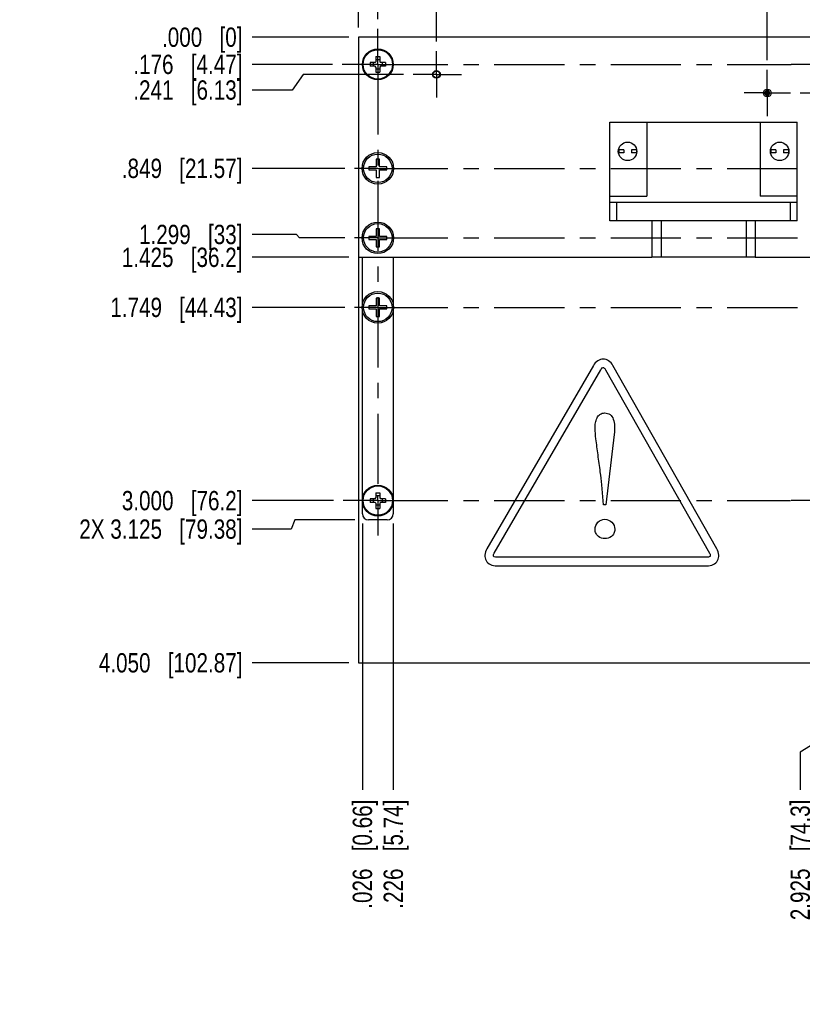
# Model space of a CAD drawing. Header units: inches. Extents: x 0 to 22, y 0 to 17.
# Tile 6 of 30: x 4.2 to 9.3, y 7.4 to 13.8. Entities that reach past the tile are written whole.
import ezdxf

# ---------------------------------------------------------------- set-up
doc = ezdxf.new("R2010")
doc.units = ezdxf.units.IN
doc.header["$LTSCALE"] = 1.21
doc.header["$MEASUREMENT"] = 0
doc.linetypes.add('CENTER', pattern=[0.6, 0.375, -0.075, 0.075, -0.075])
doc.layers.get('0').update_dxf_attribs({"linetype": 'CONTINUOUS'})
doc.layers.add('02___PRT_ALL_AXES', color=7, linetype='CONTINUOUS')
doc.layers.add('DIMENSIONS', color=7, linetype='CONTINUOUS')
doc.styles.get("Standard").update_dxf_attribs({"font": 'txt', "width": 0.8})
doc.dimstyles.new('DIMSTYLE_3', dxfattribs={"dimtxt": 0.125, "dimasz": 0.18, "dimexe": 0.125, "dimexo": 0.0625, "dimgap": 0.03125, "dimtad": 0, "dimtih": 1, "dimtoh": 1, "dimzin": 4, "dimdsep": 46, "dimtxsty": 'STANDARD', "dimblk": '_FILLED', "dimblk1": '_FILLED', "dimblk2": '_FILLED', "dimcen": 0.09, "dimadec": 0, "dimazin": 0, "dimtp": 0.001, "dimtm": 0.001, "dimtfac": 1, "dimtofl": 0, "dimtmove": 0, "dimatfit": 3, "dimldrblk": '_FILLED', "dimfxl": 1, "dimtolj": 1, "dimtzin": 4, "dimarcsym": 0})
doc.dimstyles.new('DIMSTYLE_4', dxfattribs={"dimtxt": 0.125, "dimasz": 0.18, "dimexe": 0.125, "dimexo": 0.0625, "dimgap": 0.03125, "dimtad": 0, "dimtih": 1, "dimtoh": 1, "dimzin": 4, "dimdsep": 46, "dimtxsty": 'STANDARD', "dimblk": '_FILLED', "dimblk1": '_FILLED', "dimblk2": '_FILLED', "dimcen": 0.09, "dimadec": 0, "dimazin": 0, "dimtfac": 1, "dimtofl": 0, "dimtmove": 0, "dimatfit": 3, "dimldrblk": '_FILLED', "dimfxl": 1, "dimtolj": 1, "dimtzin": 4, "dimarcsym": 0})

# ---------------------------------------------------------------- blocks, each defined once
blk = doc.blocks.new('*D15')
at = {"layer": 'DIMENSIONS', "color": 2, "linetype": 'CONTINUOUS'}
blk.add_line((6.2426, 13.4628), (5.7216, 13.4628), dxfattribs=at)
at = {"layer": 'DIMENSIONS', "color": 2, "linetype": 'CONTINUOUS', "insert": (5.6591, 13.5253), "char_height": 0.125, "width": 1.125, "attachment_point": 3, "line_spacing_factor": 0.9}
blk.add_mtext('.176{\\Ftxt.shx;\\W1.000000;\\H0.125000; }[4.47]', dxfattribs=at)
blk = doc.blocks.new('_FILLED')
at = {"color": 0, "linetype": 'BYBLOCK'}
blk.add_solid([(0, 0), (-1, 0.174), (-1, -0.174)], dxfattribs=at)
blk = doc.blocks.new('*D16')
at = {"layer": 'DIMENSIONS', "color": 2, "linetype": 'CONTINUOUS'}
blk.add_line((6.3465, 13.6389), (5.7216, 13.6389), dxfattribs=at)
at = {"layer": 'DIMENSIONS', "color": 2, "linetype": 'CONTINUOUS', "insert": (5.6591, 13.7014), "char_height": 0.125, "width": 0.825, "attachment_point": 3, "line_spacing_factor": 0.9}
blk.add_mtext('.000{\\Ftxt.shx;\\W1.000000;\\H0.125000; }[0]', dxfattribs=at)
blk = doc.blocks.new('*D17')
at = {"layer": 'DIMENSIONS', "color": 2, "linetype": 'CONTINUOUS'}
for p, q in [((6.0514, 13.3978), (5.9814, 13.2969)), ((6.7019, 13.3978), (6.0514, 13.3978)), ((5.9814, 13.2969), (5.7216, 13.2969))]:
    blk.add_line(p, q, dxfattribs=at)
at = {"layer": 'DIMENSIONS', "color": 2, "linetype": 'CONTINUOUS', "insert": (5.6591, 13.3594), "char_height": 0.125, "width": 1.125, "attachment_point": 3, "line_spacing_factor": 0.9}
blk.add_mtext('.241{\\Ftxt.shx;\\W1.000000;\\H0.125000; }[6.13]', dxfattribs=at)
blk = doc.blocks.new('*D18')
at = {"layer": 'DIMENSIONS', "color": 2, "linetype": 'CONTINUOUS'}
blk.add_line((6.3226, 12.7898), (5.7216, 12.7898), dxfattribs=at)
at = {"layer": 'DIMENSIONS', "color": 2, "linetype": 'CONTINUOUS', "insert": (5.6591, 12.8523), "char_height": 0.125, "width": 1.225, "attachment_point": 3, "line_spacing_factor": 0.9}
blk.add_mtext('.849{\\Ftxt.shx;\\W1.000000;\\H0.125000; }[21.57]', dxfattribs=at)
blk = doc.blocks.new('*D19')
at = {"layer": 'DIMENSIONS', "color": 2, "linetype": 'CONTINUOUS'}
for p, q in [((6.0082, 12.3618), (5.7216, 12.3618)), ((6.0285, 12.3398), (6.0082, 12.3618)), ((6.3226, 12.3398), (6.0285, 12.3398))]:
    blk.add_line(p, q, dxfattribs=at)
at = {"layer": 'DIMENSIONS', "color": 2, "linetype": 'CONTINUOUS', "insert": (5.6591, 12.4243), "char_height": 0.125, "width": 1.025, "attachment_point": 3, "line_spacing_factor": 0.9}
blk.add_mtext('1.299{\\Ftxt.shx;\\W1.000000;\\H0.125000; }[33]', dxfattribs=at)
blk = doc.blocks.new('*D20')
at = {"layer": 'DIMENSIONS', "color": 2, "linetype": 'CONTINUOUS'}
blk.add_line((6.3465, 12.2139), (5.7216, 12.2139), dxfattribs=at)
at = {"layer": 'DIMENSIONS', "color": 2, "linetype": 'CONTINUOUS', "insert": (5.6591, 12.2764), "char_height": 0.125, "width": 1.225, "attachment_point": 3, "line_spacing_factor": 0.9}
blk.add_mtext('1.425{\\Ftxt.shx;\\W1.000000;\\H0.125000; }[36.2]', dxfattribs=at)
blk = doc.blocks.new('*D21')
at = {"layer": 'DIMENSIONS', "color": 2, "linetype": 'CONTINUOUS'}
blk.add_line((6.3226, 11.8898), (5.7216, 11.8898), dxfattribs=at)
at = {"layer": 'DIMENSIONS', "color": 2, "linetype": 'CONTINUOUS', "insert": (5.6591, 11.9523), "char_height": 0.125, "width": 1.325, "attachment_point": 3, "line_spacing_factor": 0.9}
blk.add_mtext('1.749{\\Ftxt.shx;\\W1.000000;\\H0.125000; }[44.43]', dxfattribs=at)
blk = doc.blocks.new('*D22')
at = {"layer": 'DIMENSIONS', "color": 2, "linetype": 'CONTINUOUS'}
blk.add_line((6.2476, 10.6388), (5.7216, 10.6388), dxfattribs=at)
at = {"layer": 'DIMENSIONS', "color": 2, "linetype": 'CONTINUOUS', "insert": (5.6591, 10.7013), "char_height": 0.125, "width": 1.225, "attachment_point": 3, "line_spacing_factor": 0.9}
blk.add_mtext('3.000{\\Ftxt.shx;\\W1.000000;\\H0.125000; }[76.2]', dxfattribs=at)
blk = doc.blocks.new('*D23')
at = {"layer": 'DIMENSIONS', "color": 2, "linetype": 'CONTINUOUS'}
blk.add_line((6.3466, 9.5888), (5.7216, 9.5888), dxfattribs=at)
at = {"layer": 'DIMENSIONS', "color": 2, "linetype": 'CONTINUOUS', "insert": (5.6591, 9.6513), "char_height": 0.125, "width": 1.425, "attachment_point": 3, "line_spacing_factor": 0.9}
blk.add_mtext('4.050{\\Ftxt.shx;\\W1.000000;\\H0.125000; }[102.87]', dxfattribs=at)
blk = doc.blocks.new('*D25')
at = {"layer": 'DIMENSIONS', "color": 2, "linetype": 'CONTINUOUS'}
for p, q in [((6.5979, 14.1543), (6.5979, 14.3264)), ((6.5351, 14.0766), (6.5979, 14.1543)), ((6.5351, 13.7553), (6.5351, 14.0766))]:
    blk.add_line(p, q, dxfattribs=at)
at = {"layer": 'DIMENSIONS', "color": 2, "linetype": 'CONTINUOUS', "insert": (6.5354, 14.3889), "char_height": 0.125, "width": 1.025, "attachment_point": 1, "rotation": 90, "line_spacing_factor": 0.9}
blk.add_mtext('.126{\\Ftxt.shx;\\W1.000000;\\H0.125000; }[3.2]', dxfattribs=at)
blk = doc.blocks.new('*D26')
at = {"layer": 'DIMENSIONS', "color": 2, "linetype": 'CONTINUOUS'}
blk.add_line((6.409, 13.7014), (6.409, 14.3264), dxfattribs=at)
at = {"layer": 'DIMENSIONS', "color": 2, "linetype": 'CONTINUOUS', "insert": (6.3465, 14.3889), "char_height": 0.125, "width": 0.825, "attachment_point": 1, "rotation": 90, "line_spacing_factor": 0.9}
blk.add_mtext('.000{\\Ftxt.shx;\\W1.000000;\\H0.125000; }[0]', dxfattribs=at)
blk = doc.blocks.new('*D27')
at = {"layer": 'DIMENSIONS', "color": 2, "linetype": 'CONTINUOUS'}
blk.add_line((6.9144, 13.6103), (6.9144, 14.3264), dxfattribs=at)
at = {"layer": 'DIMENSIONS', "color": 2, "linetype": 'CONTINUOUS', "insert": (6.8519, 14.3889), "char_height": 0.125, "width": 1.225, "attachment_point": 1, "rotation": 90, "line_spacing_factor": 0.9}
blk.add_mtext('.505{\\Ftxt.shx;\\W1.000000;\\H0.125000; }[12.84]', dxfattribs=at)
blk = doc.blocks.new('*D28')
at = {"layer": 'DIMENSIONS', "color": 2, "linetype": 'CONTINUOUS'}
blk.add_line((9.0553, 13.4903), (9.0553, 14.3264), dxfattribs=at)
at = {"layer": 'DIMENSIONS', "color": 2, "linetype": 'CONTINUOUS', "insert": (8.9928, 14.3889), "char_height": 0.125, "width": 1.325, "attachment_point": 1, "rotation": 90, "line_spacing_factor": 0.9}
blk.add_mtext('2.646{\\Ftxt.shx;\\W1.000000;\\H0.125000; }[67.22]', dxfattribs=at)
blk = doc.blocks.new('*D29')
at = {"layer": 'DIMENSIONS', "color": 2, "linetype": 'CONTINUOUS'}
blk.add_line((9.4341, 13.7503), (9.4341, 14.3264), dxfattribs=at)
at = {"layer": 'DIMENSIONS', "color": 2, "linetype": 'CONTINUOUS', "insert": (9.3716, 14.3889), "char_height": 0.125, "width": 1.325, "attachment_point": 1, "rotation": 90, "line_spacing_factor": 0.9}
blk.add_mtext('3.025{\\Ftxt.shx;\\W1.000000;\\H0.125000; }[76.84]', dxfattribs=at)
blk = doc.blocks.new('*D30')
at = {"layer": 'DIMENSIONS', "color": 2, "linetype": 'CONTINUOUS'}
blk.add_line((9.7372, 13.1319), (9.7372, 14.3264), dxfattribs=at)
at = {"layer": 'DIMENSIONS', "color": 2, "linetype": 'CONTINUOUS', "insert": (9.6747, 14.3889), "char_height": 0.125, "width": 1.325, "attachment_point": 1, "rotation": 90, "line_spacing_factor": 0.9}
blk.add_mtext('3.328{\\Ftxt.shx;\\W1.000000;\\H0.125000; }[84.54]', dxfattribs=at)
blk = doc.blocks.new('*D31')
at = {"layer": 'DIMENSIONS', "color": 2, "linetype": 'CONTINUOUS'}
blk.add_line((10.209, 13.7014), (10.209, 14.3264), dxfattribs=at)
at = {"layer": 'DIMENSIONS', "color": 2, "linetype": 'CONTINUOUS', "insert": (10.1465, 14.3889), "char_height": 0.125, "width": 1.325, "attachment_point": 1, "rotation": 90, "line_spacing_factor": 0.9}
blk.add_mtext('3.800{\\Ftxt.shx;\\W1.000000;\\H0.125000; }[96.52]', dxfattribs=at)
blk = doc.blocks.new('*D35')
at = {"layer": 'DIMENSIONS', "color": 2, "linetype": 'CONTINUOUS'}
blk.add_line((9.2678, 13.2778), (10.8965, 13.2778), dxfattribs=at)
at = {"layer": 'DIMENSIONS', "color": 2, "linetype": 'CONTINUOUS', "insert": (10.959, 13.3403), "char_height": 0.125, "width": 1.125, "attachment_point": 1, "line_spacing_factor": 0.9}
blk.add_mtext('.361{\\Ftxt.shx;\\W1.000000;\\H0.125000; }[9.17]', dxfattribs=at)
blk = doc.blocks.new('*D36')
at = {"layer": 'DIMENSIONS', "color": 2, "linetype": 'CONTINUOUS'}
blk.add_line((9.4441, 9.5264), (9.4441, 8.7657), dxfattribs=at)
at = {"layer": 'DIMENSIONS', "color": 2, "linetype": 'CONTINUOUS', "insert": (9.3816, 8.7032), "char_height": 0.125, "width": 1.325, "attachment_point": 3, "rotation": 90, "line_spacing_factor": 0.9}
blk.add_mtext('3.035{\\Ftxt.shx;\\W1.000000;\\H0.125000; }[77.09]', dxfattribs=at)
blk = doc.blocks.new('*D37')
at = {"layer": 'DIMENSIONS', "color": 2, "linetype": 'CONTINUOUS'}
for p, q in [((9.3341, 10.4907), (9.3341, 9.0516)), ((9.3341, 9.0516), (9.2681, 9.0095)), ((9.2681, 9.0095), (9.2681, 8.7657))]:
    blk.add_line(p, q, dxfattribs=at)
at = {"layer": 'DIMENSIONS', "color": 2, "linetype": 'CONTINUOUS', "insert": (9.2056, 8.7032), "char_height": 0.125, "width": 1.225, "attachment_point": 3, "rotation": 90, "line_spacing_factor": 0.9}
blk.add_mtext('2.925{\\Ftxt.shx;\\W1.000000;\\H0.125000; }[74.3]', dxfattribs=at)
blk = doc.blocks.new('*D38')
at = {"layer": 'DIMENSIONS', "color": 2, "linetype": 'CONTINUOUS'}
blk.add_line((6.6351, 10.4907), (6.6351, 8.7657), dxfattribs=at)
at = {"layer": 'DIMENSIONS', "color": 2, "linetype": 'CONTINUOUS', "insert": (6.5726, 8.7032), "char_height": 0.125, "width": 1.125, "attachment_point": 3, "rotation": 90, "line_spacing_factor": 0.9}
blk.add_mtext('.226{\\Ftxt.shx;\\W1.000000;\\H0.125000; }[5.74]', dxfattribs=at)
blk = doc.blocks.new('*D39')
at = {"layer": 'DIMENSIONS', "color": 2, "linetype": 'CONTINUOUS'}
blk.add_line((6.4351, 10.4907), (6.4351, 8.7657), dxfattribs=at)
at = {"layer": 'DIMENSIONS', "color": 2, "linetype": 'CONTINUOUS', "insert": (6.3726, 8.7032), "char_height": 0.125, "width": 1.125, "attachment_point": 3, "rotation": 90, "line_spacing_factor": 0.9}
blk.add_mtext('.026{\\Ftxt.shx;\\W1.000000;\\H0.125000; }[0.66]', dxfattribs=at)
blk = doc.blocks.new('*D40')
at = {"layer": 'DIMENSIONS', "color": 2, "linetype": 'CONTINUOUS'}
for p, q in [((5.9752, 10.4545), (5.7216, 10.4545)), ((5.9979, 10.5138), (5.9752, 10.4545)), ((6.3867, 10.5138), (5.9979, 10.5138))]:
    blk.add_line(p, q, dxfattribs=at)
at = {"layer": 'DIMENSIONS', "color": 2, "linetype": 'CONTINUOUS', "insert": (5.6591, 10.517), "char_height": 0.125, "width": 1.625, "attachment_point": 3, "line_spacing_factor": 0.9}
blk.add_mtext('2X 3.125{\\Ftxt.shx;\\W1.000000;\\H0.125000; }[79.38]', dxfattribs=at)

msp = doc.modelspace()

# ---------------------------------------------------------------- linework, layer by layer
at = {"color": 7, "linetype": 'CONTINUOUS'}
for p, q in [((6.409, 13.6389), (6.409, 12.2139)), ((10.209, 13.6389), (6.409, 13.6389)), ((6.5226, 13.5128), (6.5226, 13.4803)), ((6.5226, 13.5128), (6.5477, 13.5128)), ((6.5477, 13.5128), (6.5477, 13.4803)), ((6.4851, 13.4753), (6.4851, 13.4503)), ((6.5176, 13.4753), (6.4851, 13.4753)), ((6.5176, 13.4503), (6.4851, 13.4503)), ((6.5051, 13.4753), (6.5051, 13.4503)), ((6.5176, 13.4753), (6.5226, 13.4803)), ((6.5226, 13.4453), (6.5176, 13.4503)), ((6.5477, 13.4928), (6.5226, 13.4928)), ((6.5477, 13.4803), (6.5527, 13.4753)), ((6.5527, 13.4503), (6.5477, 13.4453)), ((6.5851, 13.4753), (6.5527, 13.4753)), ((6.5851, 13.4503), (6.5527, 13.4503)), ((6.5651, 13.4503), (6.5651, 13.4753)), ((6.5851, 13.4753), (6.5851, 13.4503)), ((6.5226, 13.4453), (6.5226, 13.4128)), ((6.5477, 13.4328), (6.5226, 13.4328)), ((6.5226, 13.4128), (6.5477, 13.4128)), ((6.5477, 13.4453), (6.5477, 13.4128)), ((6.9369, 13.3873), (6.9369, 13.4082)), ((9.0329, 13.2883), (9.0329, 13.2672)), ((9.0514, 13.2979), (9.0405, 13.2839)), ((9.0484, 13.2778), (9.0405, 13.2839)), ((9.0405, 13.2716), (9.0484, 13.2778)), ((9.0405, 13.2716), (9.0514, 13.2577)), ((9.0554, 13.2867), (9.0484, 13.2778)), ((9.0484, 13.2778), (9.0554, 13.2689)), ((9.0523, 13.2988), (9.0514, 13.2979)), ((9.0554, 13.2867), (9.0514, 13.2979)), ((9.0514, 13.2577), (9.0554, 13.2689)), ((9.0593, 13.2979), (9.0554, 13.2867)), ((9.0624, 13.2778), (9.0554, 13.2867)), ((9.0554, 13.2689), (9.0624, 13.2778)), ((9.0554, 13.2689), (9.0593, 13.2577)), ((9.0702, 13.2839), (9.0593, 13.2979)), ((9.0593, 13.2577), (9.0702, 13.2716)), ((9.0702, 13.2839), (9.0624, 13.2778)), ((9.0624, 13.2778), (9.0702, 13.2716)), ((9.0584, 13.2568), (9.0593, 13.2577)), ((8.0366, 12.4498), (8.0366, 13.0888)), ((8.0366, 13.0888), (9.2496, 13.0888)), ((8.2766, 13.0888), (8.2766, 12.6098)), ((9.0096, 13.0888), (9.0096, 12.6098)), ((9.2496, 12.4498), (9.2496, 13.0888)), ((8.1261, 12.9098), (8.0927, 12.9098)), ((8.1261, 12.8898), (8.0927, 12.8898)), ((8.0941, 12.9098), (8.0941, 12.8898)), ((8.1261, 12.9098), (8.1261, 12.8898)), ((8.1761, 12.9098), (8.1761, 12.8898)), ((8.2096, 12.9098), (8.1761, 12.9098)), ((8.2096, 12.8898), (8.1761, 12.8898)), ((8.2081, 12.9098), (8.2081, 12.8898)), ((9.1101, 12.9098), (9.0766, 12.9098)), ((9.1101, 12.8898), (9.0766, 12.8898)), ((9.0781, 12.9098), (9.0781, 12.8898)), ((9.1101, 12.9098), (9.1101, 12.8898)), ((9.1601, 12.9098), (9.1601, 12.8898)), ((9.1935, 12.9098), (9.1601, 12.9098)), ((9.1935, 12.8898), (9.1601, 12.8898)), ((9.1921, 12.9098), (9.1921, 12.8898)), ((6.5253, 12.8488), (6.5253, 12.7996)), ((6.545, 12.8488), (6.5253, 12.8488)), ((6.545, 12.7996), (6.545, 12.8488)), ((6.4761, 12.7996), (6.4761, 12.7799)), ((6.5253, 12.7996), (6.4761, 12.7996)), ((6.4761, 12.7799), (6.5253, 12.7799)), ((6.5253, 12.7799), (6.5253, 12.7307)), ((6.5942, 12.7996), (6.545, 12.7996)), ((6.545, 12.7307), (6.545, 12.7799)), ((6.545, 12.7799), (6.5942, 12.7799)), ((6.5942, 12.7799), (6.5942, 12.7996)), ((6.5253, 12.7307), (6.545, 12.7307)), ((8.0366, 12.6098), (8.2766, 12.6098)), ((8.0366, 12.5698), (9.2496, 12.5698)), ((8.0816, 12.4498), (8.0816, 12.5698)), ((9.2496, 12.6098), (9.0096, 12.6098)), ((9.2046, 12.4498), (9.2046, 12.5698)), ((9.2496, 12.4498), (8.0366, 12.4498)), ((6.5253, 12.3988), (6.5253, 12.3496)), ((6.545, 12.3988), (6.5253, 12.3988)), ((6.545, 12.3496), (6.545, 12.3988)), ((6.4761, 12.3496), (6.4761, 12.3299)), ((6.5253, 12.3496), (6.4761, 12.3496)), ((6.4761, 12.3299), (6.5253, 12.3299)), ((6.5253, 12.3299), (6.5253, 12.2807)), ((6.5942, 12.3496), (6.545, 12.3496)), ((6.545, 12.2807), (6.545, 12.3299)), ((6.545, 12.3299), (6.5942, 12.3299)), ((6.5942, 12.3299), (6.5942, 12.3496)), ((6.5253, 12.2807), (6.545, 12.2807)), ((6.409, 12.2139), (8.3092, 12.2139)), ((6.4351, 11.9095), (6.4351, 12.2139)), ((6.6351, 12.2139), (6.6351, 11.9095)), ((8.977, 12.2139), (9.4131, 12.2139)), ((6.5253, 11.9488), (6.5253, 11.8996)), ((6.545, 11.9488), (6.5253, 11.9488)), ((6.545, 11.8996), (6.545, 11.9488)), ((6.4351, 10.5532), (6.4351, 11.8701)), ((6.4761, 11.8996), (6.4761, 11.8799)), ((6.5253, 11.8996), (6.4761, 11.8996)), ((6.4761, 11.8799), (6.5253, 11.8799)), ((6.5253, 11.8799), (6.5253, 11.8307)), ((6.5942, 11.8996), (6.545, 11.8996)), ((6.545, 11.8307), (6.545, 11.8799)), ((6.545, 11.8799), (6.5942, 11.8799)), ((6.5942, 11.8799), (6.5942, 11.8996)), ((6.6351, 11.8701), (6.6351, 10.5532)), ((6.5253, 11.8307), (6.545, 11.8307)), ((6.4851, 10.6513), (6.4851, 10.6263)), ((6.5176, 10.6513), (6.4851, 10.6513)), ((6.5051, 10.6513), (6.5051, 10.6263)), ((6.5176, 10.6513), (6.5226, 10.6563)), ((6.5226, 10.6888), (6.5226, 10.6563)), ((6.5226, 10.6888), (6.5477, 10.6888)), ((6.5477, 10.6688), (6.5226, 10.6688)), ((6.5477, 10.6888), (6.5477, 10.6563)), ((6.5477, 10.6563), (6.5527, 10.6513)), ((6.5851, 10.6513), (6.5527, 10.6513)), ((6.5651, 10.6263), (6.5651, 10.6513)), ((6.5851, 10.6513), (6.5851, 10.6263)), ((6.4329, 10.6388), (6.4351, 10.6427)), ((6.4351, 10.6348), (6.4329, 10.6388)), ((6.5176, 10.6263), (6.4851, 10.6263)), ((6.5226, 10.6213), (6.5176, 10.6263)), ((6.5226, 10.6213), (6.5226, 10.5888)), ((6.5477, 10.6088), (6.5226, 10.6088)), ((6.5226, 10.5888), (6.5477, 10.5888)), ((6.5527, 10.6263), (6.5477, 10.6213)), ((6.5477, 10.6213), (6.5477, 10.5888)), ((6.5851, 10.6263), (6.5527, 10.6263)), ((6.6351, 10.6427), (6.6374, 10.6388)), ((6.6374, 10.6388), (6.6351, 10.6348)), ((6.5958, 10.5138), (6.4745, 10.5138))]:
    msp.add_line(p, q, dxfattribs=at)
at = {"color": 40, "linetype": 'CONTINUOUS'}
for p, q in [((7.9936, 11.5553), (7.9934, 11.5553)), ((7.9303, 11.5136), (7.2411, 10.3267)), ((7.2885, 10.2992), (7.9775, 11.4859)), ((8.0087, 11.4856), (8.6811, 10.2997)), ((8.7289, 10.3269), (8.0567, 11.5128)), ((8.0641, 11.0677), (8.0106, 10.6124)), ((7.9953, 10.6124), (7.9846, 10.7408)), ((8.0106, 10.6124), (7.9953, 10.6124)), ((8.6651, 10.2718), (7.304, 10.2718)), ((7.304, 10.2169), (8.6651, 10.2169))]:
    msp.add_line(p, q, dxfattribs=at)
at = {"color": 7, "linetype": 'CONTINUOUS'}
for centre, radius in [((6.5351, 13.4628), 0.1), ((6.5351, 13.4628), 0.095), ((6.9144, 13.3978), 0.022), ((6.9144, 13.3978), 0.002), ((6.5351, 12.7898), 0.1022), ((6.5351, 12.7898), 0.0923), ((6.5351, 12.3398), 0.1022), ((6.5351, 12.3398), 0.0923), ((6.5351, 11.8898), 0.1022), ((6.5351, 11.8898), 0.0923), ((6.5351, 10.6388), 0.1), ((6.5351, 10.6388), 0.095)]:
    msp.add_circle(centre, radius, dxfattribs=at)
for centre, radius, start, end in [((9.0484, 13.2778), 0.01, 141.83869, 218.16131), ((9.0554, 13.2948), 0.005, 38.16131, 126.92533), ((9.0624, 13.2778), 0.01, 321.83869, 38.16131), ((9.0554, 13.2608), 0.005, 218.16131, 306.92533), ((6.4745, 10.5532), 0.0394, 180, 270), ((6.5958, 10.5532), 0.0394, 270, 360)]:
    msp.add_arc(centre, radius, start, end, dxfattribs=at)
at = {"color": 40, "linetype": 'CONTINUOUS'}
for points, knots in [([(7.9934, 11.5553), (7.9811, 11.5553), (7.9545, 11.5467), (7.9372, 11.5256), (7.9303, 11.5136)], [0, 0, 0, 0, 0.469204, 1, 1, 1, 1]), ([(8.0567, 11.5128), (8.0498, 11.525), (8.0325, 11.5463), (8.0059, 11.5553), (7.9936, 11.5553)], [0, 0, 0, 0, 0.532896, 1, 1, 1, 1]), ([(7.9775, 11.4859), (7.9788, 11.4881), (7.9828, 11.4938), (7.9886, 11.5004), (7.9932, 11.5004)], [0, 0, 0, 0, 0.362564, 1, 1, 1, 1]), ([(7.9932, 11.5004), (7.9943, 11.5004), (8.0014, 11.4979), (8.0057, 11.4911), (8.0087, 11.4856)], [0, 0, 0, 0, 0.151041, 1, 1, 1, 1]), ([(7.9408, 11.1066), (7.9408, 11.1183), (7.9424, 11.1414), (7.951, 11.1735), (7.9705, 11.2004), (7.992, 11.2063), (8.0025, 11.2063)], [0, 0, 0, 0, 0.270859, 0.528268, 0.758893, 1, 1, 1, 1]), ([(8.0025, 11.2063), (8.0148, 11.2063), (8.0407, 11.1997), (8.0625, 11.1641), (8.0683, 11.119), (8.0663, 11.0857), (8.0641, 11.0677)], [0, 0, 0, 0, 0.214781, 0.423283, 0.68287, 1, 1, 1, 1]), ([(7.9846, 10.7408), (7.9822, 10.7692), (7.9738, 10.8338), (7.9601, 10.9329), (7.9482, 11.0264), (7.9408, 11.0838), (7.9408, 11.1066)], [0, 0, 0, 0, 0.231384, 0.530734, 0.814676, 1, 1, 1, 1]), ([(7.9408, 10.4534), (7.9408, 10.4699), (7.9536, 10.5041), (7.9876, 10.5177), (8.0035, 10.5177)], [0, 0, 0, 0, 0.507995, 1, 1, 1, 1]), ([(8.0035, 10.5177), (8.0203, 10.5177), (8.0548, 10.504), (8.0688, 10.4697), (8.0688, 10.4534)], [0, 0, 0, 0, 0.507082, 1, 1, 1, 1]), ([(8.0035, 10.393), (7.9893, 10.393), (7.9658, 10.4001), (7.9442, 10.4253), (7.9408, 10.4437), (7.9408, 10.4534)], [0, 0, 0, 0, 0.444478, 0.697537, 1, 1, 1, 1]), ([(8.0688, 10.4534), (8.0688, 10.4441), (8.0652, 10.426), (8.0432, 10.4004), (8.0187, 10.393), (8.0035, 10.393)], [0, 0, 0, 0, 0.286525, 0.535876, 1, 1, 1, 1]), ([(7.2411, 10.3267), (7.2341, 10.3146), (7.2245, 10.289), (7.2299, 10.2614), (7.2361, 10.2508)], [0, 0, 0, 0, 0.532581, 1, 1, 1, 1]), ([(8.7332, 10.2508), (8.7393, 10.2614), (8.7451, 10.2889), (8.7358, 10.3147), (8.7289, 10.3269)], [0, 0, 0, 0, 0.467672, 1, 1, 1, 1]), ([(7.2836, 10.2782), (7.2831, 10.2792), (7.2819, 10.2867), (7.2854, 10.2938), (7.2885, 10.2992)], [0, 0, 0, 0, 0.147397, 1, 1, 1, 1]), ([(7.304, 10.2718), (7.3014, 10.2718), (7.2944, 10.2723), (7.286, 10.2743), (7.2836, 10.2782)], [0, 0, 0, 0, 0.359996, 1, 1, 1, 1]), ([(8.6857, 10.2785), (8.6852, 10.2775), (8.6796, 10.2723), (8.6714, 10.2718), (8.6651, 10.2718)], [0, 0, 0, 0, 0.145018, 1, 1, 1, 1]), ([(8.6811, 10.2997), (8.6825, 10.2973), (8.6856, 10.2909), (8.6879, 10.2825), (8.6857, 10.2785)], [0, 0, 0, 0, 0.372225, 1, 1, 1, 1]), ([(7.2361, 10.2508), (7.2423, 10.2401), (7.2632, 10.2216), (7.2901, 10.2169), (7.304, 10.2169)], [0, 0, 0, 0, 0.469482, 1, 1, 1, 1]), ([(8.6651, 10.2169), (8.679, 10.2169), (8.7059, 10.2216), (8.7269, 10.2401), (8.7332, 10.2508)], [0, 0, 0, 0, 0.529632, 1, 1, 1, 1])]:
    msp.add_open_spline(points, degree=3, knots=knots, dxfattribs=at)
at = {"layer": '02___PRT_ALL_AXES', "color": 7, "linetype": 'CENTER'}
for p, q in [((6.5351, 13.4628), (6.5351, 13.6928)), ((6.9144, 13.3978), (6.9144, 13.5478)), ((6.5351, 13.4628), (6.3051, 13.4628)), ((6.5351, 13.4628), (6.5351, 10.6728)), ((6.5351, 13.4628), (9.2091, 13.4628)), ((9.4341, 13.4628), (9.2091, 13.4628)), ((6.9144, 13.3978), (6.7644, 13.3978)), ((6.9144, 13.3978), (6.9144, 13.2478)), ((6.9144, 13.3978), (7.0768, 13.3978)), ((9.0553, 13.2778), (9.0553, 13.4278)), ((9.0553, 13.2778), (8.9053, 13.2778)), ((9.0553, 13.2778), (9.0553, 13.1278)), ((9.0553, 13.2778), (9.2053, 13.2778)), ((6.5351, 12.7898), (6.3851, 12.7898)), ((6.5351, 12.7898), (9.2841, 12.7898)), ((6.5351, 12.3398), (6.3851, 12.3398)), ((6.5351, 12.3398), (9.2795, 12.3398)), ((6.5351, 11.8898), (6.3851, 11.8898)), ((6.5351, 11.8898), (9.2841, 11.8898)), ((6.5351, 10.6388), (6.5351, 10.6728)), ((6.5351, 10.6388), (6.3101, 10.6388)), ((6.5351, 10.6388), (6.5351, 10.4138)), ((6.5351, 10.6388), (9.2052, 10.6388)), ((9.4341, 10.6388), (9.2091, 10.6388))]:
    msp.add_line(p, q, dxfattribs=at)
at = {"layer": '02___PRT_ALL_AXES', "color": 7, "linetype": 'CONTINUOUS'}
for p, q in [((8.3092, 12.4498), (8.3092, 12.2138)), ((8.3682, 12.4498), (8.3682, 12.2138)), ((8.918, 12.4498), (8.918, 12.2138)), ((8.977, 12.4498), (8.977, 12.2138)), ((6.4091, 12.2139), (6.4091, 9.5888)), ((8.977, 12.2138), (8.3092, 12.2138)), ((6.4091, 9.5888), (9.4441, 9.5888))]:
    msp.add_line(p, q, dxfattribs=at)
for centre, radius in [((6.9144, 13.3978), 0.025), ((9.0553, 13.2778), 0.025), ((8.1511, 12.8998), 0.06), ((9.1351, 12.8998), 0.06)]:
    msp.add_circle(centre, radius, dxfattribs=at)

# ---------------------------------------------------------------- dimensions: what is measured, and where the dimension line sits
at = {"layer": 'DIMENSIONS', "color": 2, "linetype": 'CONTINUOUS'}
for feature_location, offset, dtype, origin, dimstyle, picture, middle in [((9.0553, 13.4903), (0, 0.8362), 1, (6.409, 13.4278), 'DIMSTYLE_3', '*D28', (9.0553, 15.0514)), ((9.4341, 13.7503), (0, 0.5762), 1, (6.409, 13.6878), 'DIMSTYLE_3', '*D29', (9.4341, 15.0514)), ((9.7372, 13.1319), (0, 1.1946), 1, (6.409, 13.0694), 'DIMSTYLE_3', '*D30', (9.7372, 15.0514)), ((10.209, 13.7014), (0, 0.625), 1, (6.409, 13.6389), 'DIMSTYLE_3', '*D31', (10.209, 15.0514)), ((6.9144, 13.6103), (0, 0.7162), 1, (6.409, 13.5478), 'DIMSTYLE_3', '*D27', (6.9144, 15.0014)), ((6.5351, 13.7553), (0.0628, 0.5712), 0, (6.409, 13.6389), 'DIMSTYLE_3', '*D25', (6.5979, 14.9014)), ((6.4089840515, 13.7014395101), (0, 0.625), 1, (6.4089840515, 13.6389395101), 'DIMSTYLE_4', '*D26', (6.4089840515, 14.8014395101)), ((6.3464840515, 13.6389395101), (-0.624843, 0), 0, (6.4089840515, 13.6389395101), 'DIMSTYLE_4', '*D16', (5.2466410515, 13.6389395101)), ((6.3466, 9.5888), (-0.625, 0), 0, (6.4091, 13.6389), 'DIMSTYLE_3', '*D23', (4.9466, 9.5888)), ((6.3226, 11.8898), (-0.601, 0), 0, (6.3851, 13.6389), 'DIMSTYLE_3', '*D21', (4.9966, 11.8898)), ((6.3226, 12.7898), (-0.601, 0), 0, (6.3851, 13.6389), 'DIMSTYLE_3', '*D18', (5.0466, 12.7898)), ((6.3464840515, 12.2139395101), (-0.624843, 0), 0, (6.4089840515, 13.6389395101), 'DIMSTYLE_3', '*D20', (5.0466410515, 12.2139395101)), ((6.2476, 10.6388), (-0.526, 0), 0, (6.3101, 13.6389), 'DIMSTYLE_3', '*D22', (5.0466, 10.6388)), ((6.2426, 13.4628), (-0.521, 0), 0, (6.409, 13.6389), 'DIMSTYLE_3', '*D15', (5.0966, 13.4628)), ((6.7019, 13.3978), (-0.9802, -0.1009), 0, (6.7644, 13.6389), 'DIMSTYLE_3', '*D17', (5.0966, 13.2969)), ((6.3226, 12.3398), (-0.601, 0.022), 0, (6.3851, 13.6389), 'DIMSTYLE_3', '*D19', (5.1466, 12.3618)), ((9.2678, 13.2778), (1.6287, 0), 0, (9.2053, 13.6389), 'DIMSTYLE_3', '*D35', (11.5215, 13.2778)), ((6.4351, 10.4907), (0, -1.725), 1, (6.409, 10.5532), 'DIMSTYLE_3', '*D39', (6.4351, 8.1407)), ((9.3341, 10.4907), (-0.066, -1.725), 0, (6.409, 10.5532), 'DIMSTYLE_3', '*D37', (9.2681, 8.0907)), ((6.6351, 10.4907), (0, -1.725), 1, (6.409, 10.5532), 'DIMSTYLE_3', '*D38', (6.6351, 8.1407)), ((9.4441, 9.5264), (0, -0.7608), 1, (6.409, 9.5889), 'DIMSTYLE_3', '*D36', (9.4441, 8.0407))]:
    dim = msp.add_ordinate_dim(feature_location=feature_location, offset=offset, dtype=dtype, origin=origin, dimstyle=dimstyle, dxfattribs=at)
    dim.commit()
    dim.dimension.update_dxf_attribs({"geometry": picture, "text_midpoint": middle})
dim = msp.add_ordinate_dim(feature_location=(6.3867, 10.5138), offset=(-0.6651, -0.0593), dtype=0, origin=(6.4745, 13.6389), text='2X <>', dimstyle='DIMSTYLE_3', dxfattribs=at)
dim.commit()
dim.dimension.update_dxf_attribs({"geometry": '*D40', "text_midpoint": (4.8466, 10.4545)})

doc.saveas('drawing.dxf')
